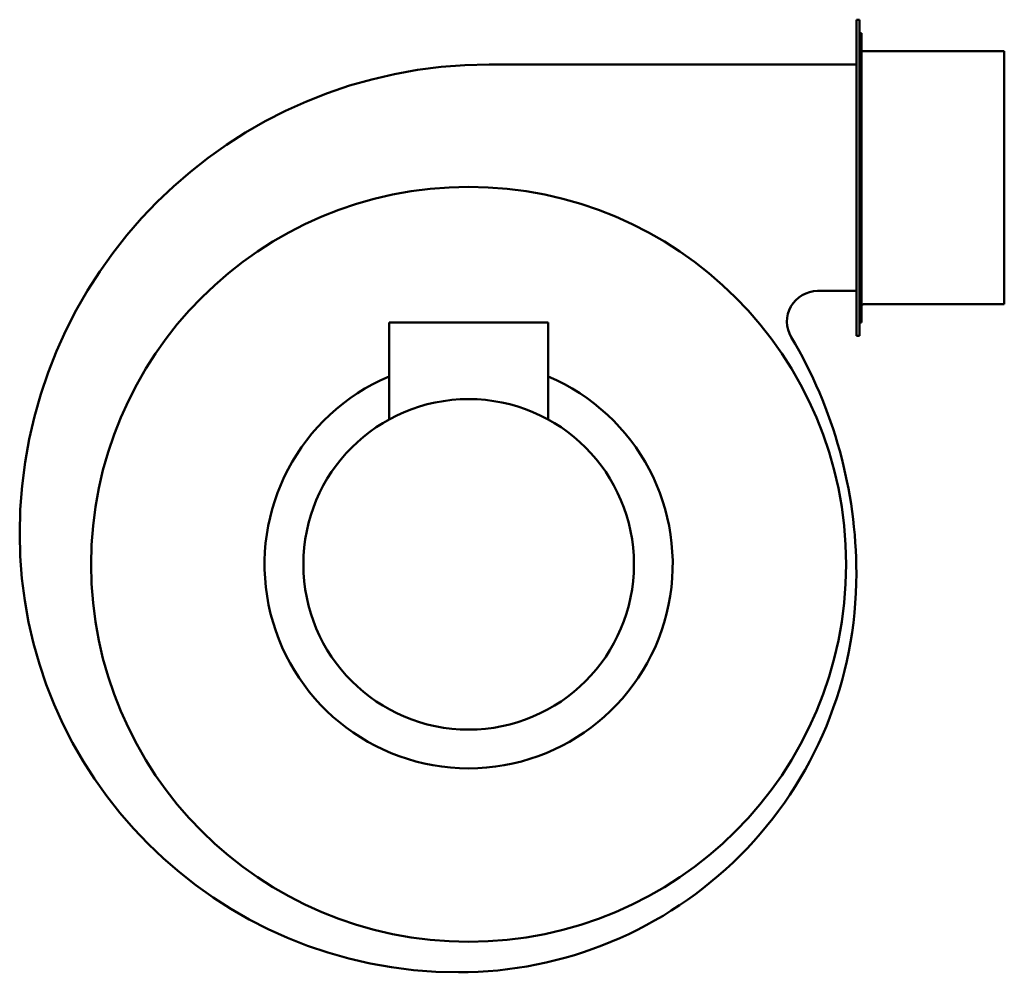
# Model space of a CAD drawing. Header units: millimetres. Extents: x 179 to 661, y 64 to 531.
import ezdxf

# ---------------------------------------------------------------- set-up
doc = ezdxf.new("R2010")
doc.units = ezdxf.units.MM
doc.header["$LTSCALE"] = 2
doc.layers.add('Widoczne (ISO)', color=7, linetype='Continuous', lineweight=50)

msp = doc.modelspace()

# ---------------------------------------------------------------- linework, layer by layer
at = {"layer": 'Widoczne (ISO)'}
for p, q in [((588.75, 530.5), (588.75, 375.5)), ((588.75, 530.5), (590.25, 530.5)), ((590.25, 375.5), (590.25, 530.5)), ((591.25, 523.93), (590.25, 523.93)), ((590.25, 523.93), (591.25, 523.93)), ((591.25, 382), (591.25, 523.93)), ((591.25, 523.93), (591.25, 523.93)), ((661.25, 515.05), (591.93, 515.05)), ((661.25, 515), (592.25, 515)), ((661.25, 515), (661.25, 515.05)), ((661.25, 391), (661.25, 515)), ((588.75, 508.5), (408.75, 508.5)), ((569.75, 397.5), (588.75, 397.5)), ((661.25, 391), (592.25, 391)), ((359.75, 382), (437.75, 382)), ((359.75, 382), (359.75, 334.5)), ((437.75, 334.5), (437.75, 382)), ((591.25, 382), (590.25, 382)), ((588.75, 375.5), (590.25, 375.5))]:
    msp.add_line(p, q, dxfattribs=at)
for radius in [185, 81]:
    msp.add_circle((398.75, 263.5), radius, dxfattribs=at)
for centre, radius, start, end in [((408.75, 278.5), 230, 90, 180), ((569.75, 382.5), 15, 90, 210.7397), ((592.25, 390), 1, 90, 180), ((361.75, 258.81), 227, 0.049, 30.7397), ((398.75, 263.5), 100, 112.9545, 67.0455), ((393.75, 278.5), 215, 180, 270), ((393.75, 258.5), 195, 270, 0.1464)]:
    msp.add_arc(centre, radius, start, end, dxfattribs=at)
msp.add_open_spline([(591.25, 516), (591.25, 515.87), (591.28, 515.73), (591.38, 515.5), (591.46, 515.38), (591.63, 515.2), (591.76, 515.12), (591.99, 515.03), (592.13, 515), (592.25, 515)], degree=3, knots=[0.1481054, 0.1481054, 0.1481054, 0.1481054, 0.1851356, 0.1851356, 0.2221635, 0.2221635, 0.2591885, 0.2591885, 0.296211, 0.296211, 0.296211, 0.296211], dxfattribs=at)

doc.saveas('drawing.dxf')
